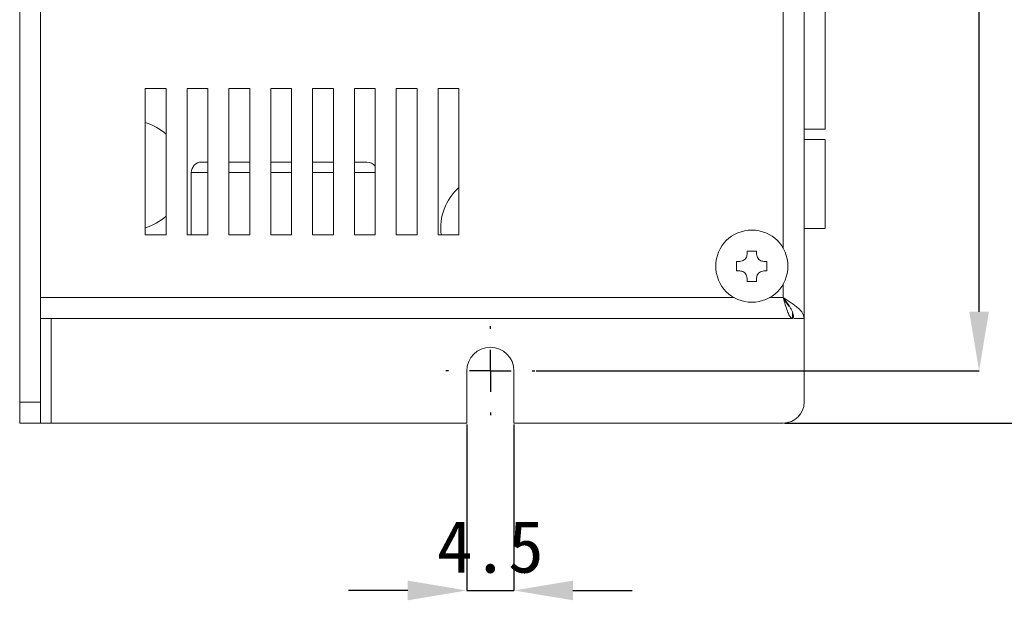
# Model space of a CAD drawing. Header units: millimetres. Extents: x 47 to 120.6, y 37.3 to 135.3.
# Tile 1 of 27: x 47 to 94.1, y 37.3 to 65.1. Entities that reach past the tile are written whole.
import ezdxf

# ---------------------------------------------------------------- set-up
doc = ezdxf.new("R2010")
doc.units = ezdxf.units.MM
doc.header["$PDSIZE"] = -1
doc.layers.add('標註文字', color=4, linetype='Continuous')
doc.styles.add('SLDTEXTSTYLE3', font='kaiu.ttf')
doc.dimstyles.new('SLDDIMSTYLE0', dxfattribs={"dimtxt": 2.5, "dimasz": 2.824978, "dimexe": 0, "dimexo": 0.0625, "dimtad": 1, "dimlfac": 2, "dimrnd": 1e-09, "dimzin": 12, "dimdsep": 46, "dimtxsty": 'SLDTEXTSTYLE3', "dimsah": 1, "dimcen": 0.09, "dimadec": 0, "dimazin": 3, "dimtfac": 1, "dimtofl": 0, "dimtmove": 0, "dimatfit": 3, "dimfxl": 0, "dimfrac": 2, "dimtolj": 1, "dimtzin": 12, "dimarcsym": 0})
doc.dimstyles.new('SLDDIMSTYLE1', dxfattribs={"dimtxt": 2.5, "dimasz": 2.824978, "dimexe": 0, "dimexo": 0.0625, "dimtad": 1, "dimdec": 1, "dimlfac": 2, "dimrnd": 1e-09, "dimzin": 12, "dimdsep": 46, "dimtxsty": 'SLDTEXTSTYLE3', "dimsah": 1, "dimcen": 0.09, "dimadec": 0, "dimazin": 3, "dimtfac": 1, "dimtmove": 0, "dimatfit": 0, "dimfxl": 0, "dimfrac": 2, "dimtolj": 1, "dimtzin": 12, "dimarcsym": 0})

# ---------------------------------------------------------------- blocks, each defined once
blk = doc.blocks.new('_D')
at = {"layer": 'Defpoints', "color": 0, "transparency": 16777216}
for p in [(83.502, 100.791), (96.921, 100.791), (83.502, 45.791)]:
    blk.add_point(p, dxfattribs=at)
at = {"layer": '標註文字', "color": 0, "lineweight": -2, "transparency": 16777216}
for p, q in [((83.564, 100.791), (96.921, 100.791)), ((96.921, 48.616), (96.921, 97.967)), ((83.564, 45.791), (96.921, 45.791))]:
    blk.add_line(p, q, dxfattribs=at)
at = {"layer": '標註文字', "color": 0, "transparency": 16777216}
for points in [[(96.45, 97.967), (97.392, 97.967), (96.921, 100.791)], [(96.45, 48.616), (97.392, 48.616), (96.921, 45.791)]]:
    blk.add_solid(points, dxfattribs=at)
at = {"layer": '標註文字', "color": 0, "lineweight": 9, "transparency": 16777216, "insert": (93.63, 73.291), "char_height": 2.5, "attachment_point": 2, "rotation": 90, "style": 'SLDTEXTSTYLE3'}
blk.add_mtext('\\A1;110', dxfattribs=at)
blk = doc.blocks.new('_D_1')
at = {"layer": 'Defpoints', "color": 0, "transparency": 16777216}
for p in [(68.377, 45.791), (70.627, 45.791), (70.627, 37.791)]:
    blk.add_point(p, dxfattribs=at)
at = {"layer": '標註文字', "color": 0, "lineweight": -2, "transparency": 16777216}
for p, q in [((68.377, 45.729), (68.377, 37.791)), ((70.627, 45.729), (70.627, 37.791)), ((65.552, 37.791), (62.727, 37.791)), ((68.377, 37.791), (70.627, 37.791)), ((73.452, 37.791), (76.277, 37.791))]:
    blk.add_line(p, q, dxfattribs=at)
at = {"layer": '標註文字', "color": 0, "transparency": 16777216}
for points in [[(65.552, 38.262), (65.552, 37.321), (68.377, 37.791)], [(73.452, 38.262), (73.452, 37.321), (70.627, 37.791)]]:
    blk.add_solid(points, dxfattribs=at)
at = {"layer": '標註文字', "color": 0, "lineweight": 9, "transparency": 16777216, "insert": (69.502, 41.141), "char_height": 2.5, "attachment_point": 2, "style": 'SLDTEXTSTYLE3'}
blk.add_mtext('\\A1;4.5', dxfattribs=at)
blk = doc.blocks.new('_D_3')
at = {"layer": 'Defpoints', "color": 0, "transparency": 16777216}
for p in [(71.627, 98.291), (92.865, 98.291), (71.627, 48.291)]:
    blk.add_point(p, dxfattribs=at)
at = {"layer": '標註文字', "color": 0, "lineweight": -2, "transparency": 16777216}
for p, q in [((71.689, 98.291), (92.865, 98.291)), ((92.865, 51.116), (92.865, 95.467)), ((71.689, 48.291), (92.865, 48.291))]:
    blk.add_line(p, q, dxfattribs=at)
at = {"layer": '標註文字', "color": 0, "transparency": 16777216}
for points in [[(92.394, 95.467), (93.336, 95.467), (92.865, 98.291)], [(92.394, 51.116), (93.336, 51.116), (92.865, 48.291)]]:
    blk.add_solid(points, dxfattribs=at)
at = {"layer": '標註文字', "color": 0, "lineweight": 9, "transparency": 16777216, "insert": (89.574, 73.291), "char_height": 2.5, "attachment_point": 2, "rotation": 90, "style": 'SLDTEXTSTYLE3'}
blk.add_mtext('\\A1;100', dxfattribs=at)
blk = doc.blocks.new('SW_CENTERMARKSYMBOL_0')
at = {"layer": '標註文字', "color": 0}
for p, q in [((0, 2), (0, 2.125)), ((0, 0), (0, 1)), ((-2, 0), (-2.125, 0)), ((0, 0), (-1, 0)), ((0, 0), (0, -1)), ((0, 0), (1, 0)), ((2, 0), (2.125, 0)), ((0, -2), (0, -2.125))]:
    blk.add_line(p, q, dxfattribs=at)

msp = doc.modelspace()

# ---------------------------------------------------------------- linework, layer by layer
at = {"color": 7, "linetype": 'Continuous', "lineweight": 9}
for p, q in [((47.0018, 46.7915), (47.0018, 99.7915)), ((48.0018, 46.7915), (48.0018, 99.7915)), ((84.5018, 95.7915), (84.5018, 50.7915)), ((48.0018, 94.7915), (48.0018, 51.7915)), ((85.5018, 59.8415), (85.5018, 69.3415)), ((54.0018, 61.7915), (53.0018, 61.7915)), ((53.0018, 61.7915), (53.0018, 54.7915)), ((54.0018, 54.7915), (54.0018, 61.7915)), ((56.0018, 61.7915), (55.0018, 61.7915)), ((55.0018, 61.7915), (55.0018, 54.7915)), ((56.0018, 54.7915), (56.0018, 61.7915)), ((58.0018, 61.7915), (57.0018, 61.7915)), ((57.0018, 61.7915), (57.0018, 54.7915)), ((58.0018, 54.7915), (58.0018, 61.7915)), ((60.0018, 61.7915), (59.0018, 61.7915)), ((59.0018, 61.7915), (59.0018, 54.7915)), ((60.0018, 54.7915), (60.0018, 61.7915)), ((62.0018, 61.7915), (61.0018, 61.7915)), ((61.0018, 61.7915), (61.0018, 54.7915)), ((62.0018, 54.7915), (62.0018, 61.7915)), ((64.0018, 61.7915), (63.0018, 61.7915)), ((63.0018, 61.7915), (63.0018, 54.7915)), ((64.0018, 54.7915), (64.0018, 61.7915)), ((66.0018, 61.7915), (65.0018, 61.7915)), ((65.0018, 61.7915), (65.0018, 54.7915)), ((66.0018, 54.7915), (66.0018, 61.7915)), ((68.0018, 61.7915), (67.0018, 61.7915)), ((67.0018, 61.7915), (67.0018, 54.7915)), ((68.0018, 54.7915), (68.0018, 61.7915)), ((84.5018, 59.8415), (85.5018, 59.8415)), ((85.5018, 59.3415), (84.5018, 59.3415)), ((85.5018, 55.0915), (85.5018, 59.3415)), ((55.7018, 58.2665), (56.0018, 58.2665)), ((57.0018, 58.2665), (58.0018, 58.2665)), ((59.0018, 58.2665), (60.0018, 58.2665)), ((61.0018, 58.2665), (62.0018, 58.2665)), ((63.0018, 58.2665), (63.6018, 58.2665)), ((55.2018, 57.7665), (55.2018, 54.7915)), ((84.5018, 55.0915), (85.5018, 55.0915)), ((53.0018, 54.7915), (54.0018, 54.7915)), ((55.0018, 54.7915), (56.0018, 54.7915)), ((57.0018, 54.7915), (58.0018, 54.7915)), ((59.0018, 54.7915), (60.0018, 54.7915)), ((61.0018, 54.7915), (62.0018, 54.7915)), ((63.0018, 54.7915), (64.0018, 54.7915)), ((65.0018, 54.7915), (66.0018, 54.7915)), ((67.0018, 54.7915), (68.0018, 54.7915)), ((81.7718, 54.0165), (82.2318, 54.0165)), ((81.7718, 53.8665), (81.7718, 54.0165)), ((82.2318, 54.0165), (82.2318, 53.8665)), ((81.2768, 53.5215), (81.4268, 53.5215)), ((81.2768, 53.0615), (81.2768, 53.5215)), ((82.5768, 53.5215), (82.7268, 53.5215)), ((82.7268, 53.5215), (82.7268, 53.0615)), ((81.4268, 53.0615), (81.2768, 53.0615)), ((82.7268, 53.0615), (82.5768, 53.0615)), ((81.7718, 52.5665), (81.7718, 52.7165)), ((82.2318, 52.5665), (81.7718, 52.5665)), ((82.2318, 52.7165), (82.2318, 52.5665)), ((83.6543, 51.5415), (83.6932, 51.5415)), ((83.9518, 51.069), (83.9518, 50.7915)), ((48.0018, 50.7915), (83.9518, 50.7915)), ((84.5018, 50.7915), (84.0018, 50.7915)), ((84.5018, 46.7915), (84.5018, 50.7915)), ((68.3768, 48.2915), (68.3768, 45.7915)), ((70.6268, 45.7915), (70.6268, 48.2915)), ((47.0018, 46.7915), (48.0018, 46.7915)), ((47.0018, 45.7915), (47.0018, 46.7915)), ((48.0018, 46.7915), (48.0018, 45.7915)), ((48.0018, 45.7915), (47.0018, 45.7915)), ((48.0018, 45.7915), (48.5018, 45.7915)), ((48.5018, 45.7915), (68.3768, 45.7915)), ((70.6268, 45.7915), (83.5018, 45.7915))]:
    msp.add_line(p, q, dxfattribs=at)
at = {"color": 8, "linetype": 'Continuous', "lineweight": 9}
for p, q in [((83.5018, 92.4397), (83.5018, 54.1433)), ((56.0018, 57.7665), (55.2018, 57.7665)), ((58.0018, 57.7665), (57.0018, 57.7665)), ((60.0018, 57.7665), (59.0018, 57.7665)), ((62.0018, 57.7665), (61.0018, 57.7665)), ((64.0018, 57.7665), (63.0018, 57.7665)), ((83.5018, 52.4397), (83.5018, 51.7915)), ((48.0018, 51.7915), (81.15, 51.7915)), ((82.8537, 51.7915), (83.5018, 51.7915)), ((48.5018, 45.7915), (48.5018, 50.7915))]:
    msp.add_line(p, q, dxfattribs=at)
at = {"color": 7, "linetype": 'Continuous', "lineweight": 9}
msp.add_circle((82.0018, 53.2915), 1.725, dxfattribs=at)
for centre, radius, start, end in [((52.2518, 57.6415), 2.625, 48.18969, 73.39845), ((55.7018, 57.7665), 0.5, 90, 180), ((63.6018, 57.7665), 0.5, 36.8699, 90), ((69.7518, 55.0915), 2.625, 131.81031, 186.56243), ((52.2518, 57.6415), 2.625, 286.60155, 311.81031), ((69.5018, 48.2915), 1.125, 0, 180), ((83.5018, 46.7915), 1, 270, 0)]:
    msp.add_arc(centre, radius, start, end, dxfattribs=at)
for points, knots in [([(81.4268, 53.5215), (81.4642, 53.525), (81.5389, 53.5319), (81.6407, 53.5881), (81.7178, 53.6707), (81.764, 53.768), (81.7693, 53.835), (81.7718, 53.8665)], [0, 0, 0, 0, 0.2095281, 0.4195633, 0.6226907, 0.8225336, 1, 1, 1, 1]), ([(82.2318, 53.8665), (82.2353, 53.8292), (82.2423, 53.7545), (82.2985, 53.6527), (82.381, 53.5755), (82.4783, 53.5293), (82.5453, 53.524), (82.5768, 53.5215)], [0, 0, 0, 0, 0.2095281, 0.4195633, 0.6226907, 0.8225336, 1, 1, 1, 1]), ([(81.7718, 52.7165), (81.7684, 52.7538), (81.7614, 52.8285), (81.7052, 52.9303), (81.6227, 53.0074), (81.5254, 53.0537), (81.4584, 53.059), (81.4268, 53.0615)], [0, 0, 0, 0, 0.2095281, 0.4195633, 0.6226907, 0.8225336, 1, 1, 1, 1]), ([(82.5768, 53.0615), (82.5395, 53.058), (82.4648, 53.051), (82.363, 52.9949), (82.2859, 52.9123), (82.2397, 52.815), (82.2343, 52.748), (82.2318, 52.7165)], [0, 0, 0, 0, 0.2095281, 0.4195633, 0.6226907, 0.8225336, 1, 1, 1, 1]), ([(83.5018, 51.7915), (83.5354, 51.6745), (83.6024, 51.4406), (83.703, 51.1321), (83.8035, 50.9055), (83.8867, 50.803), (83.9359, 50.7943), (83.9518, 50.7915)], [0, 0, 0, 0, 0.2233551, 0.4467415, 0.6701281, 0.8935144, 1, 1, 1, 1]), ([(83.5018, 51.7915), (83.5443, 51.718), (83.6241, 51.58), (83.7278, 51.425), (83.7892, 51.3756), (83.8135, 51.3561)], [0, 0, 0, 0, 0.408545, 0.7667138, 1, 1, 1, 1])]:
    msp.add_open_spline(points, degree=3, knots=knots, dxfattribs=at)
for points in [[(84.0018, 50.7915), (83.9943, 50.8748), (83.9793, 51.0415), (83.8637, 51.2915), (83.6984, 51.5415), (83.5674, 51.7082), (83.5018, 51.7915)], [(84.5018, 50.7915), (84.4868, 50.8748), (84.4568, 51.0415), (84.2255, 51.2915), (83.895, 51.5415), (83.6329, 51.7082), (83.5018, 51.7915)]]:
    msp.add_open_spline(points, degree=3, dxfattribs=at)

# ---------------------------------------------------------------- block references
at = {"layer": '標註文字', "lineweight": 9, "rotation": 90}
msp.add_blockref('SW_CENTERMARKSYMBOL_0', (69.5018, 48.2915), dxfattribs=at)

# ---------------------------------------------------------------- dimensions: what is measured, and where the dimension line sits
at = {"layer": '標註文字', "lineweight": 9}
for base, p1, p2, angle, dimstyle, picture, middle in [((96.9207, 100.7915), (83.5018, 45.7915), (83.5018, 100.7915), 90, 'SLDDIMSTYLE0', '_D', (96.9207, 73.2915)), ((92.8648, 98.2915), (71.6268, 48.2915), (71.6268, 98.2915), 90, 'SLDDIMSTYLE0', '_D_3', (92.8648, 73.2915)), ((70.6268, 37.7915), (68.3768, 45.7915), (70.6268, 45.7915), 180, 'SLDDIMSTYLE1', '_D_1', (69.5018, 37.7915))]:
    dim = msp.add_linear_dim(base=base, p1=p1, p2=p2, angle=angle, dimstyle=dimstyle, dxfattribs=at)
    dim.commit()
    dim.dimension.update_dxf_attribs({"geometry": picture, "text_midpoint": middle, "dimtype": 160})

doc.saveas('drawing.dxf')
